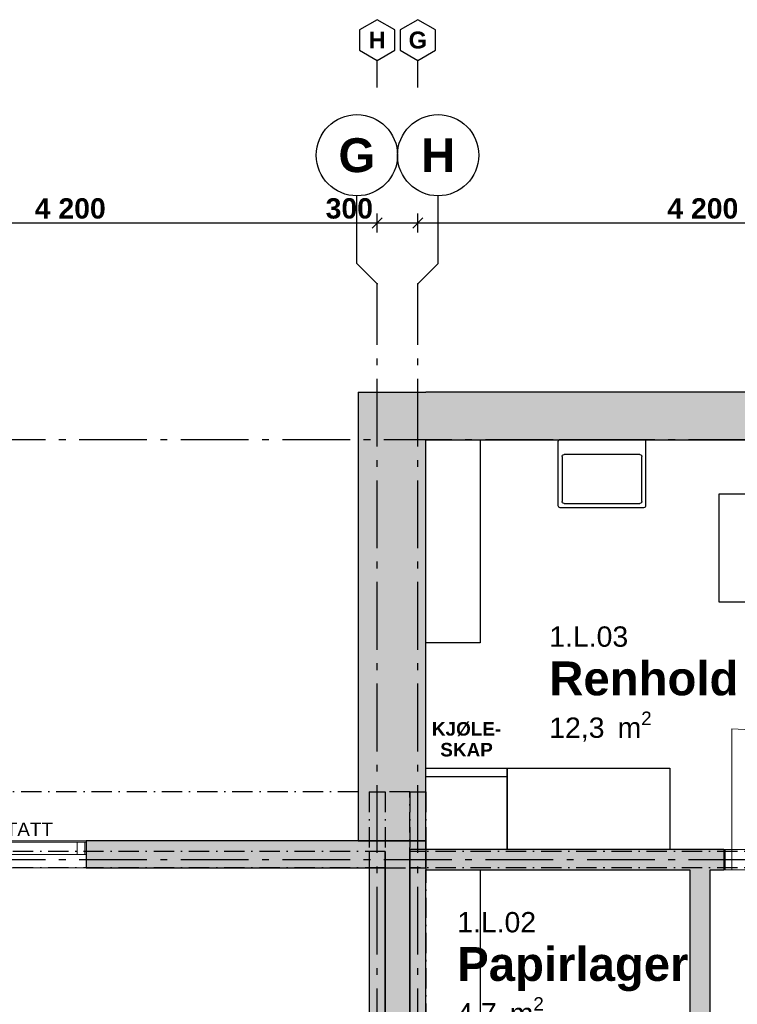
# Model space of a CAD drawing. Header units: millimetres. Extents: x 269 to 62306, y -15633 to 20300.
# Tile 68 of 90: x 24960 to 30260, y 13033 to 20300. Entities that reach past the tile are written whole.
import ezdxf
from ezdxf.enums import TextEntityAlignment as Align

# ---------------------------------------------------------------- set-up
doc = ezdxf.new("R2010")
doc.units = ezdxf.units.MM
doc.header["$LTSCALE"] = 0.5
doc.header["$MEASUREMENT"] = 0
for name, pattern in [('Akselinje', [1500, 1000, -200, 100, -200]), ('Over snittplan', [520, 300, -100, 20, -100]), ('PLINE', [0])]:
    doc.linetypes.add(name, pattern=pattern)
for name, color, linetype in [('222- Søyler', 7, 'Continuous'), ('222- Søyler  (Skravur)', 7, 'Continuous'), ('223- Bjelker', 7, 'Continuous'), ('232- Ikke-bærende yttervegger', 7, 'Continuous'), ('232- Ikke-bærende yttervegger (Skravur)', 7, 'Continuous'), ('232- Ikke-bærende yttervegger (Skravur)(Nye konstruksjoner)', 7, 'Continuous'), ('232- Ikke-bærende yttervegger(Nye konstruksjoner)', 7, 'Continuous'), ('241- Bærende innervegger', 7, 'Continuous'), ('241- Bærende innervegger (Skravur)', 7, 'Continuous'), ('242- Ikke-bærende innervegger (Skravur)(Nye konstruksjoner)', 7, 'Continuous'), ('242- Ikke-bærende innervegger(Nye konstruksjoner)', 7, 'Continuous'), ('244- Vinduer_ dører_ foldevegger(Nye konstruksjoner)', 7, 'Continuous'), ('265- Gesimser_ takrenner og nedløp', 7, 'Continuous'), ('315---A Utstyr for sanitærinstallasjoner(Nye konstruksjoner)', 7, 'Continuous'), ('68-- Inventar (løst)(Nye konstruksjoner)', 7, 'Continuous'), ('68-- Inventar (tekst)(Nye konstruksjoner)', 7, 'Continuous'), ('82-- Modullinjer', 7, 'Continuous'), ('82-- Modullinjer(Nye konstruksjoner)', 7, 'Continuous'), ('842-M___1_100 Målsetting bygning', 7, 'Continuous'), ('852- Teknisk_symbolsk informasjon_ bygning(Nye konstruksjoner)', 7, 'Continuous'), ('862- M___Nettoareal(Nye konstruksjoner)', 7, 'Continuous'), ('862- M___Nettoareal(Tekst)(Nye konstruksjoner)', 7, 'Continuous')]:
    doc.layers.add(name, color=color, linetype=linetype)
doc.layers.add('234- Vinduer_ dører_ porter(Nye konstruksjoner)', color=7, linetype='Continuous', lineweight=0)
doc.styles.add('GENERATED_STYLE_1', font='Arial.ttf')
doc.styles.add('GENERATED_STYLE_2', font='Arial Bold.ttf')
doc.dimstyles.new('GENERATED_STYLE__1', dxfattribs={"dimtxt": 150, "dimasz": 71.25, "dimexe": 0.18, "dimexo": 2000, "dimgap": 0, "dimtad": 1, "dimtih": 1, "dimtoh": 1, "dimdec": 0, "dimzin": 0, "dimdsep": 46, "dimtxsty": 'GENERATED_STYLE_2', "dimblk": 'ARROWHEAD_6', "dimblk1": 'ARROWHEAD_6', "dimblk2": 'ARROWHEAD_6', "dimcen": 0.09, "dimse1": 1, "dimse2": 1, "dimclrd": 256, "dimclre": 256, "dimclrt": 256, "dimadec": 1, "dimazin": 0, "dimtfac": 1, "dimtdec": 4, "dimtmove": 0, "dimatfit": 3, "dimfxl": 1, "dimtolj": 1, "dimtzin": 0, "dimarcsym": 0})

# ---------------------------------------------------------------- blocks, each defined once
blk = doc.blocks.new('Renhold_1.L.03_37', base_point=(29556.5, 15424.1))
at = {"layer": '862- M___Nettoareal(Tekst)(Nye konstruksjoner)', "insert": (28870.9, 15193.4), "char_height": 150, "attachment_point": 1, "style": 'GENERATED_STYLE_1'}
blk.add_mtext('\\A1;{\\pql;\\pt0,100;\\fArial|b0|i0|c0|p0;\\W1.000000;12,3\\fArial|b0|i0|c0|p0;\\W1.000000;\\A1{\\H.66x;\\S^  ;}\\fArial|b0|i0|c0|p0;\\W1.000000; m\\fArial|b0|i0|c0|p0;\\W1.000000;\\A1{\\H.66x;\\S2^  ;}}', dxfattribs=at)
at = {"layer": '862- M___Nettoareal(Tekst)(Nye konstruksjoner)'}
for tag, height, style, p in [('ROOM_NUMBER', 150, 'GENERATED_STYLE_1', (28870.9, 15822)), ('ROOM_NAME', 250, 'GENERATED_STYLE_2', (28870.9, 15563.4))]:
    blk.add_attdef(tag, text='', height=height, dxfattribs=dict(at, style=style)).set_placement(p, align=Align.TOP_LEFT)
blk = doc.blocks.new('Papirlager_1.L.02_79', base_point=(29029.5, 13316.2))
at = {"layer": '862- M___Nettoareal(Tekst)(Nye konstruksjoner)', "insert": (28191, 13085.5), "char_height": 150, "attachment_point": 1, "style": 'GENERATED_STYLE_1'}
blk.add_mtext('\\A1;{\\pql;\\pt0,100;\\fArial|b0|i0|c0|p0;\\W1.000000;4,7\\fArial|b0|i0|c0|p0;\\W1.000000;\\A1{\\H.66x;\\S^  ;}\\fArial|b0|i0|c0|p0;\\W1.000000; m\\fArial|b0|i0|c0|p0;\\W1.000000;\\A1{\\H.66x;\\S2^  ;}}', dxfattribs=at)
at = {"layer": '862- M___Nettoareal(Tekst)(Nye konstruksjoner)'}
for tag, height, style, p in [('ROOM_NUMBER', 150, 'GENERATED_STYLE_1', (28191, 13714)), ('ROOM_NAME', 250, 'GENERATED_STYLE_2', (28191, 13455.5))]:
    blk.add_attdef(tag, text='', height=height, dxfattribs=dict(at, style=style)).set_placement(p, align=Align.TOP_LEFT)
blk = doc.blocks.new('Vindu')
at = {"layer": '234- Vinduer_ dører_ porter(Nye konstruksjoner)', "linetype": 'PLINE'}
for p, q in [((-995, 98), (995, 98)), ((-995, 0), (-985, 0)), ((-985, 0), (-929, 0)), ((-985, -92), (-985, 0)), ((-929, 0), (-929, -92)), ((-929, 0), (929, 0)), ((929, -92), (929, 0)), ((929, 0), (985, 0)), ((985, 0), (995, 0)), ((985, -92), (985, 0)), ((-985, -92), (-995, -92)), ((-995, -102), (995, -102)), ((-929, -92), (-985, -92)), ((929, -92), (-929, -92)), ((985, -92), (929, -92)), ((995, -92), (985, -92))]:
    blk.add_line(p, q, dxfattribs=at)
at = {"layer": '244- Vinduer_ dører_ foldevegger(Nye konstruksjoner)', "linetype": 'PLINE'}
for p, q in [((-995, 0), (-995, 98)), ((995, 0), (995, 98)), ((-995, -92), (-995, 0)), ((-995, -92), (-995, 0)), ((995, -92), (995, 0)), ((995, -92), (995, 0)), ((-995, -102), (-995, -92)), ((995, -102), (995, -92))]:
    blk.add_line(p, q, dxfattribs=at)
blk = doc.blocks.new('Vindustempel_11')
at = {"layer": '852- Teknisk_symbolsk informasjon_ bygning(Nye konstruksjoner)', "char_height": 100, "attachment_point": 1, "style": 'GENERATED_STYLE_1'}
for s, insert in [('\\A1;{\\pql;\\pt0,100;\\fArial|b0|i0|c0|p0;\\W1.000000;1\xa0970\\fArial|b0|i0|c0|p0;\\W1.000000;\\A1{\\H.66x;\\S^  ;}\\fArial|b0|i0|c0|p0;\\W1.000000;\\fArial|b0|i0|c0|p0;\\W1.000000;\\A1{\\H.66x;\\S^  ;}}', (-327.7, 448.6)), ('\\A1;{\\pql;\\pt0,100;\\fArial|b0|i0|c0|p0;\\W1.000000;x1\xa0400\\fArial|b0|i0|c0|p0;\\W1.000000;\\A1{\\H.66x;\\S^  ;}\\fArial|b0|i0|c0|p0;\\W1.000000;\\fArial|b0|i0|c0|p0;\\W1.000000;\\A1{\\H.66x;\\S^  ;}}', (15.5, 448.6)), ('\\A1;{\\pql;\\pt0,100;\\fArial|b0|i0|c0|p0;\\W1.000000;680\\fArial|b0|i0|c0|p0;\\W1.000000;\\A1{\\H.66x;\\S^  ;}\\fArial|b0|i0|c0|p0;\\W1.000000;\\fArial|b0|i0|c0|p0;\\W1.000000;\\A1{\\H.66x;\\S^  ;}}', (-327.7, 291.4))]:
    blk.add_mtext(s, dxfattribs=dict(at, insert=insert))
at = {"layer": '852- Teknisk_symbolsk informasjon_ bygning(Nye konstruksjoner)', "style": 'GENERATED_STYLE_1'}
for tag, p in [('strUnitPrefix', (-701.1, 448.6)), ('strSillPrefix', (-701.1, 291.4)), ('strLocationPrefix', (-701.1, 134.3)), ('strLocationValue', (-327.7, 134.3))]:
    blk.add_attdef(tag, text='', height=100, dxfattribs=at).set_placement(p, align=Align.TOP_LEFT)
blk = doc.blocks.new('Dør_5')
at = {"layer": '234- Vinduer_ dører_ porter(Nye konstruksjoner)', "linetype": 'PLINE'}
for p, q in [((445, 0), (445, 890)), ((-505, 0), (505, 0)), ((-495, 0), (-505, 0)), ((-505, 0), (-505, -150)), ((-445, 0), (-495, 0)), ((-495, 0), (-495, -150)), ((-445, 0), (445, 0)), ((-445, -150), (-445, 0)), ((495, 0), (445, 0)), ((445, 0), (445, -150)), ((495, 0), (505, 0)), ((495, -150), (495, 0)), ((505, 0), (505, -150)), ((-505, -150), (505, -150)), ((-495, -150), (-505, -150)), ((-495, -150), (-445, -150)), ((445, -150), (-445, -150)), ((445, -150), (495, -150)), ((495, -150), (505, -150))]:
    blk.add_line(p, q, dxfattribs=at)
blk.add_arc((445, 0), 890, 90, 180, dxfattribs=at)
at = {"layer": '244- Vinduer_ dører_ foldevegger(Nye konstruksjoner)', "linetype": 'PLINE'}
for p, q in [((-505, 0), (-505, -150)), ((-505, 0), (-505, -150)), ((505, 0), (505, -150)), ((505, 0), (505, -150))]:
    blk.add_line(p, q, dxfattribs=at)
blk = doc.blocks.new('Standard grid marker_2')
at = {"layer": '82-- Modullinjer', "linetype": 'Akselinje'}
for p, q in [((18350, 0), (18500, 150)), ((18500, 150), (19000, 150)), ((650, 0), (18350, 0))]:
    blk.add_line(p, q, dxfattribs=at)
at = {"layer": '82-- Modullinjer', "linetype": 'PLINE'}
blk.add_circle((19300, 150), 300, dxfattribs=at)
at = {"layer": '82-- Modullinjer', "linetype": 'Akselinje'}
blk.add_point((18350, 0), dxfattribs=at)
at = {"layer": '82-- Modullinjer', "style": 'GENERATED_STYLE_2'}
blk.add_attdef('AC_MarkerText_1', text='', height=250, rotation=270, dxfattribs=at).set_placement((19482.1, 92.9), align=Align.TOP_CENTER)
blk = doc.blocks.new('Standard grid marker_3')
at = {"layer": '82-- Modullinjer', "linetype": 'Akselinje'}
for p, q in [((650, 0), (18350, 0)), ((18350, 0), (18500, -150)), ((18500, -150), (19000, -150))]:
    blk.add_line(p, q, dxfattribs=at)
at = {"layer": '82-- Modullinjer', "linetype": 'PLINE'}
blk.add_circle((19300, -150), 300, dxfattribs=at)
at = {"layer": '82-- Modullinjer', "linetype": 'Akselinje'}
blk.add_point((18350, 0), dxfattribs=at)
at = {"layer": '82-- Modullinjer', "style": 'GENERATED_STYLE_2'}
blk.add_attdef('AC_MarkerText_1', text='', height=250, rotation=270, dxfattribs=at).set_placement((19482.1, -207.1), align=Align.TOP_CENTER)
blk = doc.blocks.new('Standard grid marker_4')
at = {"layer": '82-- Modullinjer', "linetype": 'Akselinje'}
blk.add_line((200, 0), (53500, 0), dxfattribs=at)
at = {"layer": '82-- Modullinjer', "style": 'GENERATED_STYLE_2'}
blk.add_attdef('AC_MarkerText_1', text='', height=250, rotation=180, dxfattribs=at).set_placement((54000, -239.3), align=Align.TOP_CENTER)
blk = doc.blocks.new('Standard grid marker_5')
at = {"layer": '82-- Modullinjer(Nye konstruksjoner)', "linetype": 'Akselinje'}
blk.add_line((200, 0), (53500, 0), dxfattribs=at)
at = {"layer": '82-- Modullinjer(Nye konstruksjoner)', "style": 'GENERATED_STYLE_2'}
blk.add_attdef('AC_MarkerText_1', text='', height=250, rotation=180, dxfattribs=at).set_placement((54000, -239.3), align=Align.TOP_CENTER)
blk = doc.blocks.new('Kjøleskap')
at = {"layer": '68-- Inventar (løst)(Nye konstruksjoner)', "linetype": 'PLINE'}
blk.add_line((0, 60), (600, 60), dxfattribs=at)
at = {"layer": '68-- Inventar (løst)(Nye konstruksjoner)', "linetype": 'PLINE', "flags": 128}
blk.add_lwpolyline([(0, 0), (600, 0), (600, 600), (0, 600)], close=True, dxfattribs=at)
blk = doc.blocks.new('Servant_5')
at = {"layer": '315---A Utstyr for sanitærinstallasjoner(Nye konstruksjoner)', "linetype": 'PLINE'}
for p, q in [((-295, -455), (-295, -125)), ((-280, -110), (280, -110)), ((295, -125), (295, -455)), ((280, -470), (-280, -470))]:
    blk.add_line(p, q, dxfattribs=at)
at = {"layer": '315---A Utstyr for sanitærinstallasjoner(Nye konstruksjoner)', "linetype": 'PLINE', "flags": 128}
blk.add_lwpolyline([(-310, 0), (310, 0, -0.414214), (325, -15), (325, -485, -0.414214), (310, -500), (-310, -500, -0.414214), (-325, -485), (-325, -15, -0.414214)], format="xyb", close=True, dxfattribs=at)
at = {"layer": '315---A Utstyr for sanitærinstallasjoner(Nye konstruksjoner)', "linetype": 'PLINE'}
for centre, start, end in [((-280, -125), 90, 180), ((280, -125), 0, 90), ((-280, -455), 180, 270), ((280, -455), 270, 0)]:
    blk.add_arc(centre, 15, start, end, dxfattribs=at)
blk = doc.blocks.new('Standard grid marker_9')
at = {"layer": '82-- Modullinjer', "linetype": 'PLINE'}
for p, q in [((275, 129.9), (200, 0)), ((425, 129.9), (275, 129.9)), ((500, 0), (425, 129.9)), ((200, 0), (275, -129.9)), ((425, -129.9), (500, 0)), ((275, -129.9), (425, -129.9))]:
    blk.add_line(p, q, dxfattribs=at)
at = {"layer": '82-- Modullinjer', "linetype": 'Akselinje'}
for p, q in [((0, 0), (200, 0)), ((0, 0), (0, 0)), ((200, 0), (200, 0))]:
    blk.add_line(p, q, dxfattribs=at)
blk.add_point((200, 0), dxfattribs=at)
blk.add_point((200, 0), dxfattribs=at)
at = {"layer": '82-- Modullinjer', "style": 'GENERATED_STYLE_2'}
blk.add_attdef('AC_MarkerText_1', text='', height=125, rotation=270, dxfattribs=at).set_placement((441.1, -28.6), align=Align.TOP_CENTER)
blk = doc.blocks.new('*D499')
at = {"layer": '842-M___1_100 Målsetting bygning', "linetype": 'PLINE'}
for p, q in [((23437.5, 18837.5), (23362.5, 18762.5)), ((23400, 18729.7), (23400, 18870.3)), ((27637.5, 18837.5), (27562.5, 18762.5)), ((27600, 18729.7), (27600, 18870.3)), ((23400, 18800), (27600, 18800))]:
    blk.add_line(p, q, dxfattribs=at)
at = {"layer": '842-M___1_100 Målsetting bygning', "char_height": 150, "attachment_point": 7, "style": 'GENERATED_STYLE_2'}
for s, insert in [('\\A1;{\\pql;\\fArial|b1|i0|c0|p0;\\W1.000000;4\xa0200}', (25071, 18830)), ('\\A1;{\\pql;\\fArial|b1|i0|c0|p0;\\W1.000000;300}', (27219.3, 18830))]:
    blk.add_mtext(s, dxfattribs=dict(at, insert=insert))
blk = doc.blocks.new('ARROWHEAD_6')
at = {"linetype": 'Continuous'}
for p, q in [((0, 0), (-1, 0)), ((-0.5, -0.5), (0.5, 0.5))]:
    blk.add_line(p, q, dxfattribs=at)
blk = doc.blocks.new('*D500')
at = {"layer": '842-M___1_100 Målsetting bygning', "linetype": 'PLINE'}
for p, q in [((27637.5, 18837.5), (27562.5, 18762.5)), ((27600, 18729.6875), (27600, 18870.3125)), ((27937.5, 18837.5), (27862.5, 18762.5)), ((27900, 18729.6875), (27900, 18870.3125)), ((27600, 18800), (27900, 18800))]:
    blk.add_line(p, q, dxfattribs=at)
blk = doc.blocks.new('*D501')
at = {"layer": '842-M___1_100 Målsetting bygning', "linetype": 'PLINE'}
for p, q in [((27937.5, 18837.5), (27862.5, 18762.5)), ((27900, 18729.7), (27900, 18870.3)), ((32137.5, 18837.5), (32062.5, 18762.5)), ((32100, 18729.7), (32100, 18870.3)), ((27900, 18800), (32100, 18800))]:
    blk.add_line(p, q, dxfattribs=at)
at = {"layer": '842-M___1_100 Målsetting bygning', "insert": (29742.6, 18830), "char_height": 150, "attachment_point": 7, "style": 'GENERATED_STYLE_2'}
blk.add_mtext('\\A1;{\\pql;\\fArial|b1|i0|c0|p0;\\W1.000000;4\xa0200}', dxfattribs=at)

msp = doc.modelspace()

# ---------------------------------------------------------------- hatches: boundary and pattern name
at = {"layer": '222- Søyler  (Skravur)', "linetype": 'Continuous'}
for points in [[(27540, 14040), (27660, 14040), (27660, 14160), (27540, 14160)], [(27840, 14040), (27960, 14040), (27960, 14160), (27840, 14160)]]:
    msp.add_hatch(color=256, dxfattribs=at).paths.add_polyline_path(points)
at = {"layer": '232- Ikke-bærende yttervegger (Skravur)', "linetype": 'Continuous'}
msp.add_hatch(color=256, dxfattribs=at).paths.add_polyline_path([(27960, 14240), (25450, 14240), (25450, 14040), (27960, 14040)])
at = {"layer": '232- Ikke-bærende yttervegger (Skravur)(Nye konstruksjoner)', "linetype": 'Continuous'}
for points in [[(27460, 17550), (27960, 17200), (27960, 17550)], [(27460, 17200), (27960, 17200), (27460, 17550)], [(27960, 17200), (36240, 17200), (36240, 17550), (27960, 17550)], [(27460, 17200), (27460, 14240), (27960, 14240), (27960, 17200)]]:
    msp.add_hatch(color=256, dxfattribs=at).paths.add_polyline_path(points)
at = {"layer": '241- Bærende innervegger (Skravur)', "linetype": 'Continuous'}
msp.add_hatch(color=256, dxfattribs=at).paths.add_polyline_path([(27660, 14040), (27660, 5570), (27840, 5570), (27840, 14040)])
at = {"layer": '242- Ikke-bærende innervegger (Skravur)(Nye konstruksjoner)', "linetype": 'Continuous'}
for points in [[(27840, 14025), (27960, 14025), (27840, 14175)], [(27840, 14175), (27960, 14025), (27960, 14175)], [(27960, 14025), (30160, 14025), (30160, 14175), (27960, 14175)], [(27540, 14040), (27540, 9960), (27660, 9960), (27660, 14040)], [(27840, 14025), (27840, 9960), (27960, 9960), (27960, 14025)], [(30060, 14025), (29910, 14025), (29910, 12750), (30060, 12750)]]:
    msp.add_hatch(color=256, dxfattribs=at).paths.add_polyline_path(points)

# ---------------------------------------------------------------- linework, layer by layer
at = {"layer": '222- Søyler', "linetype": 'PLINE', "flags": 128}
for points in [[(27540, 14040), (27660, 14040), (27660, 14160), (27540, 14160)], [(27840, 14040), (27960, 14040), (27960, 14160), (27840, 14160)]]:
    msp.add_lwpolyline(points, close=True, dxfattribs=at)
at = {"layer": '223- Bjelker', "linetype": 'Over snittplan'}
for p, q in [((27540, 14600), (27540, 1440)), ((27540, 14600), (27660, 14600)), ((27660, 14600), (27660, 1440)), ((27840, 14600), (27840, 1440)), ((27840, 14600), (27960, 14600)), ((27960, 14600), (27960, 1440)), ((27660, 14160), (2340, 14160)), ((27660, 14160), (27660, 14040)), ((36240, 14160), (27840, 14160)), ((27840, 14160), (27840, 14040)), ((27660, 14040), (2340, 14040)), ((36240, 14040), (27840, 14040))]:
    msp.add_line(p, q, dxfattribs=at)
at = {"layer": '232- Ikke-bærende yttervegger', "linetype": 'PLINE'}
for p, q in [((25450, 14240), (25450, 14230)), ((25450, 14230), (25450, 14138)), ((25450, 14138), (25450, 14040))]:
    msp.add_line(p, q, dxfattribs=at)
at = {"layer": '232- Ikke-bærende yttervegger', "linetype": 'PLINE', "flags": 128}
for points in [[(27960, 14240), (25450, 14240)], [(27960, 14240), (27960, 14040)], [(25450, 14040), (27540, 14040)]]:
    msp.add_lwpolyline(points, dxfattribs=at)
at = {"layer": '232- Ikke-bærende yttervegger(Nye konstruksjoner)', "linetype": 'PLINE', "flags": 128}
for points in [[(27460, 17550), (27960, 17550)], [(27460, 17550), (27460, 14240)], [(36440, 17550), (27960, 17550)], [(27960, 17200), (32025, 17200)], [(27960, 14240), (27960, 17200)], [(27460, 14240), (27960, 14240)]]:
    msp.add_lwpolyline(points, dxfattribs=at)
at = {"layer": '241- Bærende innervegger', "linetype": 'Over snittplan', "flags": 128}
for points in [[(27660, 14600), (27660, 14040)], [(27840, 14600), (27660, 14600)], [(27840, 14040), (27840, 14600)], [(27660, 14040), (27840, 14040)]]:
    msp.add_lwpolyline(points, dxfattribs=at)
at = {"layer": '241- Bærende innervegger', "linetype": 'PLINE', "flags": 128}
for points in [[(27660, 14040), (27660, 5570)], [(27840, 5570), (27840, 14040)]]:
    msp.add_lwpolyline(points, dxfattribs=at)
at = {"layer": '242- Ikke-bærende innervegger(Nye konstruksjoner)', "linetype": 'PLINE'}
msp.add_line((30160, 14175), (30160, 14025), dxfattribs=at)
at = {"layer": '242- Ikke-bærende innervegger(Nye konstruksjoner)', "linetype": 'PLINE', "flags": 128}
for points in [[(27840, 14175), (27840, 14025)], [(30160, 14175), (27840, 14175)], [(27540, 14040), (27540, 9960)], [(27660, 9960), (27660, 14040)], [(27840, 14025), (27840, 9960)], [(27960, 14025), (29910, 14025)], [(27960, 11640), (27960, 14025)], [(29910, 14025), (29910, 12750)], [(30060, 12750), (30060, 14025)], [(30060, 14025), (30160, 14025)]]:
    msp.add_lwpolyline(points, dxfattribs=at)
at = {"layer": '265- Gesimser_ takrenner og nedløp', "linetype": 'Over snittplan'}
msp.add_line((27460, 14600), (1810, 14600), dxfattribs=at)
at = {"layer": '68-- Inventar (løst)(Nye konstruksjoner)', "linetype": 'PLINE', "flags": 128}
for points in [[(28360, 17200), (28360, 15700), (27960, 15700), (27960, 17200)], [(30925, 16800), (30925, 16000), (30125, 16000), (30125, 16800)], [(29760, 14175), (28560, 14175), (28560, 14775), (29760, 14775)], [(28360, 14025), (28360, 11640), (27960, 11640), (27960, 14025)]]:
    msp.add_lwpolyline(points, close=True, dxfattribs=at)

# ---------------------------------------------------------------- block references
at = {"layer": '244- Vinduer_ dører_ foldevegger(Nye konstruksjoner)', "linetype": 'PLINE', "xscale": -1, "zscale": 1000}
msp.add_blockref('Dør_5', (30665, 14175), dxfattribs=at)
at = {"layer": '244- Vinduer_ dører_ foldevegger(Nye konstruksjoner)', "linetype": 'PLINE', "xscale": -1, "zscale": 1000, "rotation": 180}
msp.add_blockref('Vindu', (24455, 14138), dxfattribs=at)
at = {"layer": '315---A Utstyr for sanitærinstallasjoner(Nye konstruksjoner)', "linetype": 'PLINE', "xscale": -1, "zscale": 1000}
msp.add_blockref('Servant_5', (29260, 17200), dxfattribs=at)
at = {"layer": '68-- Inventar (løst)(Nye konstruksjoner)', "linetype": 'PLINE', "xscale": -1, "zscale": 1000, "rotation": 180}
msp.add_blockref('Kjøleskap', (27960, 14775), dxfattribs=at)
at = {"layer": '82-- Modullinjer', "linetype": 'PLINE'}
ref = msp.add_blockref('Standard grid marker_9', (27600, 19800), dxfattribs=dict(at, zscale=1000, rotation=90))
ref.add_attrib('AC_MarkerText_1', 'H', dxfattribs={"color": 8, "height": 125, "rotation": 360, "style": 'GENERATED_STYLE_2'}).set_placement((27600, 20212.5), align=Align.TOP_CENTER)
ref = msp.add_blockref('Standard grid marker_9', (27900, 19800), dxfattribs=dict(at, zscale=1000, rotation=90))
ref.add_attrib('AC_MarkerText_1', 'G', dxfattribs={"color": 8, "height": 125, "rotation": 360, "style": 'GENERATED_STYLE_2'}).set_placement((27900, 20212.5), align=Align.TOP_CENTER)
ref = msp.add_blockref('Standard grid marker_2', (27600, 0), dxfattribs=dict(at, zscale=1000, rotation=90))
ref.add_attrib('AC_MarkerText_1', 'G', dxfattribs={"color": 8, "height": 250, "rotation": 360, "style": 'GENERATED_STYLE_2'}).set_placement((27450, 19425), align=Align.TOP_CENTER)
ref = msp.add_blockref('Standard grid marker_3', (27900, 0), dxfattribs=dict(at, zscale=1000, rotation=90))
ref.add_attrib('AC_MarkerText_1', 'H', dxfattribs={"color": 8, "height": 250, "rotation": 360, "style": 'GENERATED_STYLE_2'}).set_placement((28050, 19425), align=Align.TOP_CENTER)
at = {"layer": '82-- Modullinjer', "linetype": 'PLINE', "zscale": 1000, "rotation": 180}
msp.add_blockref('Standard grid marker_4', (54600, 14100), dxfattribs=at)
at = {"layer": '82-- Modullinjer(Nye konstruksjoner)', "linetype": 'PLINE', "zscale": 1000, "rotation": 180}
msp.add_blockref('Standard grid marker_5', (54600, 17200), dxfattribs=at)
at = {"layer": '852- Teknisk_symbolsk informasjon_ bygning(Nye konstruksjoner)'}
ref = msp.add_blockref('Vindustempel_11', (24455, 14240), dxfattribs=at)
ref.add_attrib('strLocationValue', 'BxH ER ANTATT', dxfattribs={"color": 7, "height": 100, "style": 'GENERATED_STYLE_1'}).set_placement((24127.3, 14374.3), align=Align.TOP_LEFT)
ref.add_attrib('strLocationPrefix', 'NB:', dxfattribs={"color": 7, "height": 100, "style": 'GENERATED_STYLE_1'}).set_placement((23753.9, 14374.3), align=Align.TOP_LEFT)
ref.add_attrib('strUnitPrefix', 'BxH:', dxfattribs={"color": 7, "height": 100, "style": 'GENERATED_STYLE_1'}).set_placement((23753.9, 14688.6), align=Align.TOP_LEFT)
ref.add_attrib('strSillPrefix', 'Bh.:', dxfattribs={"color": 7, "height": 100, "style": 'GENERATED_STYLE_1'}).set_placement((23753.9, 14531.4), align=Align.TOP_LEFT)
at = {"layer": '862- M___Nettoareal(Nye konstruksjoner)', "linetype": 'Continuous'}
ref = msp.add_blockref('Renhold_1.L.03_37', (29556.5, 15424.1), dxfattribs=at)
ref.add_attrib('ROOM_NAME', 'Renhold', dxfattribs={"layer": '862- M___Nettoareal(Tekst)(Nye konstruksjoner)', "color": 7, "height": 250, "style": 'GENERATED_STYLE_2'}).set_placement((28870.9, 15563.4), align=Align.TOP_LEFT)
ref.add_attrib('ROOM_NUMBER', '1.L.03', dxfattribs={"layer": '862- M___Nettoareal(Tekst)(Nye konstruksjoner)', "color": 7, "height": 150, "style": 'GENERATED_STYLE_1'}).set_placement((28870.9, 15822), align=Align.TOP_LEFT)
ref = msp.add_blockref('Papirlager_1.L.02_79', (29029.5, 13316.2), dxfattribs=at)
ref.add_attrib('ROOM_NAME', 'Papirlager', dxfattribs={"layer": '862- M___Nettoareal(Tekst)(Nye konstruksjoner)', "color": 7, "height": 250, "style": 'GENERATED_STYLE_2'}).set_placement((28191, 13455.5), align=Align.TOP_LEFT)
ref.add_attrib('ROOM_NUMBER', '1.L.02', dxfattribs={"layer": '862- M___Nettoareal(Tekst)(Nye konstruksjoner)', "color": 7, "height": 150, "style": 'GENERATED_STYLE_1'}).set_placement((28191, 13714), align=Align.TOP_LEFT)

# ---------------------------------------------------------------- texts
at = {"layer": '68-- Inventar (tekst)(Nye konstruksjoner)', "linetype": 'Continuous', "insert": (28260, 14988.4), "char_height": 100, "attachment_point": 5, "line_spacing_factor": 0.922621, "style": 'GENERATED_STYLE_2'}
msp.add_mtext('\\A1;{\\pqc;\\fArial|b1|i0|c0|p0;\\W1.000000;KJØLE-\\P\\pqc;\\fArial|b1|i0|c0|p0;\\W1.000000;SKAP}', dxfattribs=at)

# ---------------------------------------------------------------- dimensions: what is measured, and where the dimension line sits
at = {"layer": '842-M___1_100 Målsetting bygning', "linetype": 'Continuous'}
for base, p1, p2, picture, middle in [((27600, 18800), (23400, 18800), (27600, 18350), '*D499', (25335.9, 18905)), ((32100, 18800), (27900, 18350), (32100, 18800), '*D501', (30007.5, 18905)), ((27900, 18800), (27600, 18350), (27900, 18350), '*D500', (27395.9, 18905))]:
    dim = msp.add_linear_dim(base=base, p1=p1, p2=p2, dimstyle='GENERATED_STYLE__1', dxfattribs=at)
    dim.commit()
    dim.dimension.update_dxf_attribs({"geometry": picture, "text_midpoint": middle, "dimtype": 160})

doc.saveas('drawing.dxf')
